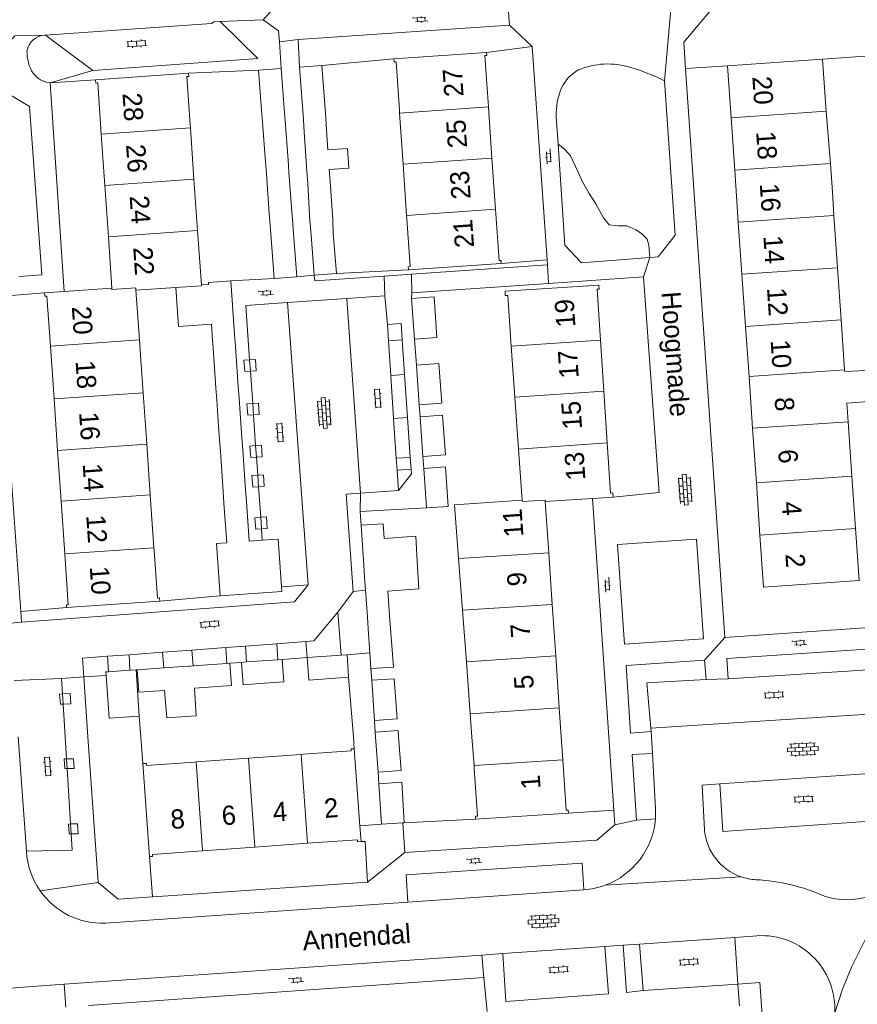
# Model space of a CAD drawing. Extents: x 99476 to 102828, y 406437 to 407931.
# Tile 25 of 162: x 99733 to 99820, y 406972 to 407075. Entities that reach past the tile are written whole.
import ezdxf

# ---------------------------------------------------------------- set-up
doc = ezdxf.new("R2010")
doc.units = 0
doc.header["$MEASUREMENT"] = 0
for name, color, linetype, lineweight in [('BG_bijgebouw', 253, 'Continuous', 0), ('BG_dakoverstek', 253, 'Continuous', 13), ('BG_dakoverstek bijgebouw', 253, 'Continuous', 0), ('BG_heg haag', 253, 'Continuous', 0), ('BG_hek', 253, 'Continuous', 0), ('BG_hoofdgebouw', 253, 'Continuous', 13), ('BG_huisnummer', 253, 'Continuous', 0), ('BG_kant verharding', 253, 'Continuous', 0), ('BG_open verharding', 253, 'Continuous', 0), ('BG_raster', 253, 'Continuous', 0), ('BG_schutting', 253, 'Continuous', 0), ('BG_straatnaam', 253, 'Continuous', 0), ('BG_tussenmuur', 253, 'Continuous', 0), ('BG_vlakafsluiter', 253, 'Continuous', 0)]:
    doc.layers.add(name, color=color, linetype=linetype, lineweight=lineweight)
doc.styles.add('Style-WORKING', font='WORKING.shx')

# ---------------------------------------------------------------- blocks, each defined once
blk = doc.blocks.new('S02OV6')
at = {"layer": 'BG_open verharding', "linetype": 'Continuous', "lineweight": 0}
for p, q in [((0, 0.20784), (1.371449, 0.20784)), ((0.085505, 0.20784), (0.085505, 0.268177)), ((0.485, -0.192), (0.486, 0.207)), ((0.885505, 0.20784), (0.885505, 0.31106)), ((1.285, -0.193), (1.285, 0.207)), ((0.268333, -0.19216), (1.549656, -0.19216)), ((0.885505, -0.32925), (0.885505, -0.19216))]:
    blk.add_line(p, q, dxfattribs=at)
blk = doc.blocks.new('S02OV2')
at = {"layer": 'BG_open verharding', "linetype": 'Continuous', "lineweight": 0}
for p, q in [((0.052866, 0.482148), (0.183301, 0.482148)), ((0.183301, -1.01785), (0.183301, 0.982147)), ((0.183301, 0.895191), (0.705039, 0.895191)), ((0.705039, -1.01785), (0.705039, 0.982147)), ((0.705039, 0.43867), (0.835473, 0.43867)), ((0.052866, -0.517416), (0.183301, -0.517416)), ((0.183301, -0.017851), (0.705039, -0.017851)), ((0.183301, -0.930894), (0.705039, -0.930894)), ((0.705039, -0.473938), (0.835473, -0.473938))]:
    blk.add_line(p, q, dxfattribs=at)
blk = doc.blocks.new('S02OV4')
at = {"layer": 'BG_open verharding', "linetype": 'Continuous', "lineweight": 0}
for p, q in [((0, -0.200092), (0, 0.200092)), ((0, 0.2), (3.201, 0.2)), ((0.214, 0.6), (2.9, 0.6)), ((0.4, 0.199), (0.4, 0.6)), ((0.8, 0.6), (0.8, 0.7)), ((0.8, -0.2), (0.8, 0.2)), ((1.2, 0.2), (1.2, 0.6)), ((1.6, 0.6), (1.6, 0.7)), ((1.6, -0.2), (1.6, 0.2)), ((2, 0.199), (2, 0.6)), ((2.4, 0.6), (2.4, 0.7)), ((2.4, -0.2), (2.4, 0.2)), ((2.8, 0.2), (2.8, 0.6)), ((3.2, -0.199908), (3.2, 0.200092)), ((0, -0.2), (3.2, -0.199)), ((0.31, -0.6), (2.9, -0.6)), ((0.4, -0.6), (0.399, -0.2)), ((0.8, -0.7), (0.8, -0.6)), ((1.2, -0.6), (1.2, -0.2)), ((1.6, -0.7), (1.6, -0.6)), ((2, -0.6), (1.999, -0.2)), ((2.4, -0.7), (2.4, -0.6)), ((2.8, -0.6), (2.8, -0.2))]:
    blk.add_line(p, q, dxfattribs=at)

msp = doc.modelspace()

# ---------------------------------------------------------------- linework, layer by layer
at = {"layer": 'BG_bijgebouw', "linetype": 'Continuous', "lineweight": 0}
for p, q in [((99761.96, 407069.8), (99764.31, 407069.98)), ((99764.31, 407069.98), (99764.69, 407065.001)), ((99760.066, 407069.673), (99757.715, 407069.498)), ((99757.715, 407069.498), (99758.024, 407065.328)), ((99760.377, 407065.503), (99760.066, 407069.673)), ((99762.34, 407064.82), (99761.96, 407069.8)), ((99762.34, 407064.82), (99762.38, 407064.29)), ((99764.729, 407064.484), (99764.69, 407065.001)), ((99758.117, 407064.081), (99758.121, 407064.032)), ((99758.121, 407064.032), (99758.44, 407059.944)), ((99760.473, 407064.206), (99760.469, 407064.256)), ((99760.776, 407060.118), (99760.473, 407064.206)), ((99762.445, 407063.061), (99762.739, 407058.921)), ((99764.931, 407061.192), (99764.787, 407063.254)), ((99758.516, 407058.696), (99758.824, 407054.557)), ((99761.176, 407054.732), (99760.869, 407058.871)), ((99762.827, 407057.675), (99763.06, 407053.747)), ((99765.44, 407053.888), (99765.163, 407057.867)), ((99763.06, 407053.747), (99763.074, 407053.511)), ((99765.453, 407053.707), (99765.44, 407053.888)), ((99761.31, 407052.92), (99761.68, 407047.931)), ((99765.83, 407048.3), (99765.485, 407052.486)), ((99763.173, 407052.295), (99763.51, 407048.11)), ((99759.33, 407047.76), (99759.224, 407049.182)), ((99763.51, 407048.11), (99765.83, 407048.3)), ((99755.213, 407041.926), (99754.821, 407047.514)), ((99761.68, 407047.931), (99759.33, 407047.76)), ((99773.951, 407041.455), (99773.647, 407045.692)), ((99752.826, 407042.545), (99752.794, 407043.005)), ((99752.881, 407041.763), (99752.826, 407042.545)), ((99773.951, 407041.455), (99776.291, 407041.622)), ((99752.968, 407040.516), (99753.259, 407036.366)), ((99755.3, 407040.679), (99755.591, 407036.529)), ((99774.146, 407038.732), (99776.489, 407038.899)), ((99774.443, 407034.592), (99774.146, 407038.732)), ((99776.489, 407038.899), (99776.79, 407034.759)), ((99755.677, 407035.302), (99755.969, 407031.133)), ((99774.443, 407034.592), (99776.79, 407034.759)), ((99774.532, 407033.356), (99776.88, 407033.523)), ((99774.829, 407029.216), (99774.532, 407033.356)), ((99776.88, 407033.523), (99777.182, 407029.384)), ((99753.637, 407030.97), (99753.54, 407032.352)), ((99756.055, 407029.906), (99756.347, 407025.746)), ((99754.015, 407025.583), (99753.723, 407029.743)), ((99774.829, 407029.216), (99777.182, 407029.384)), ((99774.918, 407027.979), (99777.173, 407028.14)), ((99774.918, 407027.979), (99775.213, 407023.85)), ((99754.39, 407020.226), (99754.101, 407024.356)), ((99756.433, 407024.519), (99756.724, 407020.387)), ((99768.383, 407022.045), (99770.68, 407022.202)), ((99768.383, 407022.045), (99768.67, 407017.885)), ((99756.724, 407020.387), (99758.092, 407020.482)), ((99768.755, 407016.648), (99768.849, 407015.282)), ((99768.849, 407015.282), (99769.042, 407012.488)), ((99769.127, 407011.251), (99769.3, 407008.735)), ((99762.771, 407008.251), (99766.32, 407008.506)), ((99766.32, 407008.506), (99766.94, 407008.55)), ((99766.94, 407008.55), (99767.09, 407006.2)), ((99769.3, 407008.735), (99769.413, 407007.101)), ((99747.837, 407007.179), (99749.329, 407007.286)), ((99749.329, 407007.286), (99750.487, 407007.369)), ((99750.487, 407007.369), (99750.546, 407007.373)), ((99750.908, 407007.399), (99750.546, 407007.373)), ((99754.386, 407007.648), (99750.908, 407007.399)), ((99754.715, 407007.673), (99754.386, 407007.648)), ((99754.715, 407007.673), (99754.882, 407005.334)), ((99756.466, 407007.797), (99755.932, 407007.76)), ((99755.932, 407007.76), (99756.099, 407005.423)), ((99759.704, 407008.03), (99756.466, 407007.797)), ((99760.167, 407008.064), (99759.704, 407008.03)), ((99760.167, 407008.064), (99760.334, 407005.731)), ((99762.771, 407008.251), (99762.938, 407005.916)), ((99744.299, 407006.927), (99742.066, 407006.778)), ((99744.94, 407006.97), (99744.299, 407006.927)), ((99745.269, 407002.153), (99744.94, 407006.97)), ((99745.06, 407006.98), (99747.837, 407007.179)), ((99751.021, 407005.054), (99754.882, 407005.334)), ((99757.823, 407005.548), (99760.334, 407005.731)), ((99767.09, 407006.2), (99762.938, 407005.916)), ((99769.497, 407005.884), (99769.785, 407001.714)), ((99745.27, 407002.14), (99745.269, 407002.153)), ((99769.869, 407000.497), (99769.903235, 407000)), ((99769.903235, 407000), (99770.157, 406996.316)), ((99770.241, 406995.099), (99772.633, 406995.263)), ((99770.241, 406995.099), (99770.53, 406990.9)), ((99772.88, 406991.03), (99772.633, 406995.263)), ((99770.53, 406990.9), (99772.74, 406991.022)), ((99772.74, 406991.022), (99772.88, 406991.03))]:
    msp.add_line(p, q, dxfattribs=at)
at = {"layer": 'BG_bijgebouw', "linetype": 'Continuous', "lineweight": 0, "flags": 128}
for points in [[(99754.821, 407047.514), (99752.489, 407047.35), (99752.503, 407047.149)], [(99773.647, 407045.692), (99775.988, 407045.86), (99776.291, 407041.622)], [(99775.213, 407023.85), (99777.469, 407024.011), (99777.173, 407028.14)], [(99770.68, 407022.202), (99770.782, 407020.678), (99774.078, 407020.911), (99774.243, 407018.277)], [(99758.092, 407020.482), (99759.746, 407020.596), (99760.104, 407015.636)], [(99753.72, 407014.691), (99753.337, 407020.154), (99754.39, 407020.226)], [(99774.243, 407018.277), (99774.421, 407015.428), (99771.174, 407015.187), (99771.361, 407012.651)], [(99760.104, 407015.636), (99760.14, 407015.14), (99753.72, 407014.691)], [(99771.361, 407012.651), (99771.758, 407007.262), (99769.413, 407007.101)], [(99742.066, 407006.778), (99741.8, 407006.76), (99741.826, 407006.384)], [(99741.826, 407006.384), (99742.14, 407001.93), (99745.27, 407002.14)], [(99747.92, 407004.83), (99745.23, 407004.64), (99745.06, 407006.98)], [(99769.785, 407001.714), (99772.156, 407001.877), (99771.848, 407006.045), (99769.497, 407005.884)], [(99747.92, 407004.83), (99748.13, 407001.96), (99750.12, 407002.1), (99751.192, 407002.191), (99751.021, 407005.054)], [(99772.294801, 407000), (99772.246, 407000.66), (99769.869, 407000.497)], [(99770.157, 406996.316), (99772.555, 406996.481), (99772.294801, 407000)]]:
    msp.add_lwpolyline(points, dxfattribs=at)
at = {"layer": 'BG_dakoverstek', "linetype": 'Continuous', "lineweight": 13}
for p, q in [((99817.175, 407061.38), (99817.287, 407059.768)), ((99817.287, 407059.768), (99817.495, 407056.77))]:
    msp.add_line(p, q, dxfattribs=at)
at = {"layer": 'BG_dakoverstek bijgebouw', "linetype": 'Continuous', "lineweight": 0}
for p, q in [((99758.117, 407064.081), (99758.024, 407065.328)), ((99760.377, 407065.503), (99760.469, 407064.256)), ((99762.445, 407063.061), (99762.38, 407064.29)), ((99764.729, 407064.484), (99764.787, 407063.254)), ((99758.516, 407058.696), (99758.44, 407059.944)), ((99760.776, 407060.118), (99760.869, 407058.871)), ((99762.827, 407057.675), (99762.739, 407058.921)), ((99765.074, 407059.141), (99765.163, 407057.867)), ((99758.824, 407054.557), (99758.915, 407053.332)), ((99761.176, 407054.732), (99761.267, 407053.507)), ((99761.267, 407053.507), (99761.31, 407052.92)), ((99763.173, 407052.295), (99763.074, 407053.511)), ((99765.453, 407053.707), (99765.485, 407052.486)), ((99758.915, 407053.332), (99759.224, 407049.182)), ((99752.503, 407047.149), (99751.745, 407047.096)), ((99752.968, 407040.516), (99752.881, 407041.763)), ((99755.3, 407040.679), (99755.213, 407041.926)), ((99753.259, 407036.366), (99753.345, 407035.139)), ((99755.677, 407035.302), (99755.591, 407036.529)), ((99753.54, 407032.352), (99753.345, 407035.139)), ((99753.723, 407029.743), (99753.637, 407030.97)), ((99756.055, 407029.906), (99755.969, 407031.133)), ((99756.347, 407025.746), (99756.433, 407024.519)), ((99754.015, 407025.583), (99754.101, 407024.356)), ((99768.67, 407017.885), (99768.755, 407016.648)), ((99769.042, 407012.488), (99769.127, 407011.251)), ((99757.823, 407005.548), (99756.099, 407005.423))]:
    msp.add_line(p, q, dxfattribs=at)
at = {"layer": 'BG_dakoverstek bijgebouw', "linetype": 'Continuous', "lineweight": 0, "flags": 128}
for points in [[(99764.931, 407061.192), (99766.982, 407061.335), (99767.124, 407059.283), (99765.074, 407059.141)], [(99749.069, 407046.834), (99749.354, 407042.764), (99752.794, 407043.005)]]:
    msp.add_lwpolyline(points, dxfattribs=at)
at = {"layer": 'BG_heg haag', "linetype": 'Continuous', "lineweight": 0}
for p, q in [((99773.33, 407048.67), (99765.83, 407048.3)), ((99830.51, 407012.04), (99806.3, 407010.35)), ((99739.92092, 407000), (99739.486, 407006.242)), ((99740.98, 406984.8), (99739.92092, 407000)), ((99748.282, 406983.426), (99746.641, 406983.314))]:
    msp.add_line(p, q, dxfattribs=at)
at = {"layer": 'BG_heg haag', "linetype": 'Continuous', "lineweight": 0, "flags": 128}
msp.add_lwpolyline([(99746.641, 406983.314), (99743.08, 406983.07), (99740.98, 406984.8)], dxfattribs=at)
at = {"layer": 'BG_hek', "linetype": 'Continuous', "lineweight": 0}
for p, q in [((99781.46, 407071.33), (99786.21, 407071.97)), ((99740.71, 407068.47), (99735.989, 407068.17)), ((99783, 407049.33), (99787.764, 407049.704)), ((99773.951, 407041.455), (99774.146, 407038.732)), ((99774.443, 407034.592), (99774.532, 407033.356)), ((99774.918, 407027.979), (99774.829, 407029.216)), ((99754.715, 407007.673), (99755.932, 407007.76)), ((99760.167, 407008.064), (99762.771, 407008.251)), ((99739.486, 407006.242), (99741.826, 407006.384)), ((99769.413, 407007.101), (99769.497, 407005.884)), ((99769.869, 407000.497), (99769.785, 407001.714)), ((99770.157, 406996.316), (99770.241, 406995.099))]:
    msp.add_line(p, q, dxfattribs=at)
at = {"layer": 'BG_hoofdgebouw', "linetype": 'Continuous', "lineweight": 13}
for p, q in [((99771.8, 407070.67), (99781.46, 407071.33)), ((99816.48, 407070.64), (99806.57, 407069.95)), ((99806.57, 407069.95), (99806.946, 407064.514)), ((99816.82, 407065.65), (99816.48, 407070.64)), ((99740.71, 407068.47), (99750.42, 407069.17)), ((99772.403, 407065.02), (99772.38, 407065.37)), ((99772.76, 407059.682), (99772.403, 407065.02)), ((99781.66, 407065.662), (99782.03, 407060.325)), ((99816.82, 407065.65), (99816.857, 407065.199)), ((99816.857, 407065.199), (99817.175, 407061.38)), ((99750.605, 407063.474), (99750.58, 407063.84)), ((99806.946, 407064.514), (99807.322, 407059.078)), ((99741.685, 407057.475), (99741.313, 407062.827)), ((99750.978, 407058.122), (99750.605, 407063.474)), ((99773.116, 407054.343), (99772.76, 407059.682)), ((99782.03, 407060.325), (99782.4, 407054.987)), ((99807.322, 407059.078), (99807.698, 407053.642)), ((99751.35, 407052.769), (99750.978, 407058.122)), ((99742.058, 407052.122), (99741.685, 407057.475)), ((99817.664, 407054.331), (99817.495, 407056.77)), ((99773.14, 407053.99), (99773.116, 407054.343)), ((99807.698, 407053.642), (99808.074, 407048.206)), ((99818.039, 407048.895), (99817.664, 407054.331)), ((99751.745, 407047.096), (99751.35, 407052.769)), ((99742.43, 407046.77), (99742.058, 407052.122)), ((99783, 407049.33), (99773.33, 407048.67)), ((99818.415, 407043.459), (99818.039, 407048.895)), ((99808.074, 407048.206), (99808.45, 407042.77)), ((99735.4, 407046.28), (99737.448, 407046.423)), ((99737.448, 407046.423), (99742.43, 407046.77)), ((99744.933, 407046.546), (99749.069, 407046.834)), ((99745.294, 407041.367), (99744.933, 407046.546)), ((99818.775, 407038.247), (99818.415, 407043.459)), ((99808.45, 407042.77), (99808.811, 407037.558)), ((99745.44, 407039.27), (99745.294, 407041.367)), ((99784.032, 407040.728), (99783.999, 407041.192)), ((99793.326, 407041.333), (99793.672, 407036.02)), ((99736.4, 407035.213), (99736.02, 407040.728)), ((99784.412, 407035.418), (99784.032, 407040.728)), ((99745.678, 407035.853), (99745.44, 407039.27)), ((99818.787, 407038.079), (99818.775, 407038.247)), ((99808.811, 407037.558), (99809.184, 407032.157)), ((99793.672, 407036.02), (99794.023, 407030.626)), ((99736.77, 407029.85), (99736.4, 407035.213)), ((99746.051, 407030.49), (99745.678, 407035.853)), ((99784.8, 407029.998), (99784.412, 407035.418)), ((99819.149, 407032.846), (99819.016, 407034.769)), ((99809.184, 407032.157), (99809.578, 407026.462)), ((99819.543, 407027.151), (99819.149, 407032.846)), ((99737.135, 407024.566), (99736.77, 407029.85)), ((99746.419, 407025.206), (99746.051, 407030.49)), ((99785.181, 407024.681), (99784.8, 407029.998)), ((99819.919, 407021.715), (99819.543, 407027.151)), ((99809.578, 407026.462), (99809.954, 407021.026)), ((99746.802, 407019.704), (99746.419, 407025.206)), ((99778.14, 407024.186), (99785.181, 407024.681)), ((99792.503, 407024.85), (99787.574, 407024.529)), ((99794.662, 407024.991), (99792.503, 407024.85)), ((99737.514, 407019.063), (99737.135, 407024.566)), ((99778.14, 407024.186), (99778.556, 407018.581)), ((99787.574, 407024.529), (99787.937, 407019.183)), ((99819.95, 407021.27), (99819.919, 407021.715)), ((99746.82, 407019.44), (99746.802, 407019.704)), ((99778.556, 407018.581), (99778.957, 407013.187)), ((99787.937, 407019.183), (99788.303, 407013.784)), ((99747.41, 407014.14), (99737.7, 407013.46)), ((99788.303, 407013.784), (99788.666, 407008.439)), ((99779.356, 407007.806), (99778.957, 407013.187)), ((99788.666, 407008.439), (99789.035, 407003)), ((99779.757, 407002.405), (99779.356, 407007.806)), ((99779.935792, 407000), (99779.757, 407002.405)), ((99789.035, 407003), (99789.239002, 407000)), ((99780.158, 406997.011), (99779.935792, 407000)), ((99789.239002, 407000), (99789.402, 406997.603)), ((99762.135, 406998.164), (99756.655, 406997.768)), ((99762.36, 406998.18), (99762.135, 406998.164)), ((99767.68, 406998.76), (99768.269, 406990.731)), ((99746.34, 406987.53), (99745.64, 406997.22)), ((99751.204, 406997.375), (99751, 406997.36)), ((99756.655, 406997.768), (99751.204, 406997.375)), ((99780.18, 406996.71), (99780.158, 406997.011)), ((99790, 406992.02), (99780.32, 406991.4)), ((99768.269, 406990.731), (99768.39, 406989.08)), ((99762.8, 406988.897), (99757.32, 406988.504)), ((99757.32, 406988.504), (99751.869, 406988.113))]:
    msp.add_line(p, q, dxfattribs=at)
at = {"layer": 'BG_hoofdgebouw', "linetype": 'Continuous', "lineweight": 13, "flags": 128}
for points in [[(99781.46, 407071.33), (99781.5, 407071.01), (99781.29, 407071), (99781.66, 407065.662)], [(99772.38, 407065.37), (99772.04, 407070.36), (99771.82, 407070.34), (99771.8, 407070.67)], [(99750.42, 407069.17), (99750.45, 407068.84), (99750.23, 407068.82), (99750.58, 407063.84)], [(99741.313, 407062.827), (99740.94, 407068.18), (99740.76, 407068.12), (99740.71, 407068.47)], [(99782.4, 407054.987), (99782.77, 407049.65), (99782.99, 407049.65), (99783, 407049.33)], [(99773.33, 407048.67), (99773.3, 407048.99), (99773.52, 407049.01), (99773.14, 407053.99)], [(99736.02, 407040.728), (99735.66, 407045.94), (99735.44, 407045.92), (99735.4, 407046.28)], [(99783.999, 407041.192), (99783.686, 407046.009), (99783.417, 407045.991), (99783.387, 407046.453), (99793.158, 407047.09), (99793.186, 407046.659), (99792.98, 407046.646), (99793.326, 407041.333)], [(99818.787, 407038.079), (99821, 407038.172), (99821.246, 407034.935), (99819.016, 407034.769)], [(99794.023, 407030.626), (99794.363, 407025.395), (99794.635, 407025.413), (99794.662, 407024.991)], [(99809.954, 407021.026), (99810.33, 407015.59), (99820.29, 407016.28), (99819.95, 407021.27)], [(99737.7, 407013.46), (99737.68, 407013.751), (99737.88, 407013.76), (99737.514, 407019.063)], [(99746.82, 407019.44), (99747.17, 407014.45), (99747.39, 407014.47), (99747.41, 407014.14)], [(99762.36, 406998.18), (99767.34, 406998.54), (99767.34, 406998.76), (99767.68, 406998.76)], [(99745.64, 406997.22), (99746.02, 406997.23), (99746.02, 406997.01), (99751, 406997.36)], [(99789.402, 406997.603), (99789.76, 406992.35), (99789.98, 406992.36), (99790, 406992.02)], [(99780.32, 406991.4), (99780.3, 406991.74), (99780.51, 406991.74), (99780.18, 406996.71)], [(99768.39, 406989.08), (99768.03, 406989.05), (99768, 406989.27), (99762.8, 406988.897)], [(99751.869, 406988.113), (99746.67, 406987.74), (99746.67, 406987.52), (99746.34, 406987.53)]]:
    msp.add_lwpolyline(points, dxfattribs=at)
at = {"layer": 'BG_kant verharding', "linetype": 'Continuous', "lineweight": 0}
for p, q in [((99760.25, 407077.02), (99758.2, 407074.74)), ((99752.795, 407074.356), (99735.5, 407073.13)), ((99758.2, 407074.74), (99753.704, 407074.557)), ((99783.86, 407074.17), (99761.83, 407072.69)), ((99786.21, 407071.97), (99783.86, 407074.17)), ((99735.5, 407073.13), (99735.422, 407073.129)), ((99740.426, 407069.454), (99735.5, 407073.13)), ((99760.066, 407069.673), (99759.87, 407072.445)), ((99761.83, 407072.69), (99761.96, 407069.8)), ((99787.764, 407049.704), (99786.21, 407071.97)), ((99806.3, 407010.35), (99802.208, 407069.674)), ((99735.989, 407068.17), (99737.448, 407046.423)), ((99788.915, 407061.759), (99788.72, 407064.63)), ((99787.8, 407049.19), (99787.764, 407049.704)), ((99773.65, 407048.215), (99787.8, 407049.19)), ((99770.785, 407048.017), (99773.65, 407048.215)), ((99787.931, 407047.264), (99773.67, 407046.26)), ((99797.81, 407047.96), (99787.931, 407047.264)), ((99735.4, 407046.28), (99730.59, 407045.88)), ((99773.67, 407046.26), (99773.647, 407045.692)), ((99766.899, 407045.704), (99760.738, 407045.274)), ((99760.738, 407045.274), (99762.87, 407015.83)), ((99770.86, 407045.978), (99766.899, 407045.704)), ((99766.899, 407045.704), (99768.311, 407025.394)), ((99771.13, 407042.99), (99770.86, 407045.978)), ((99771.244, 407041.275), (99771.13, 407042.99)), ((99771.484, 407037.653), (99771.244, 407041.275)), ((99772.921, 407037.749), (99772.669, 407041.37)), ((99756.776, 407039.299), (99756.86, 407038.102)), ((99731.125, 407038.339), (99732.919, 407013.073)), ((99756.86, 407038.102), (99757.094, 407034.75)), ((99771.782, 407033.173), (99771.484, 407037.653)), ((99773.232, 407033.27), (99772.921, 407037.749)), ((99757.094, 407034.75), (99757.178, 407033.552)), ((99757.178, 407033.552), (99757.402, 407030.352)), ((99771.782, 407033.173), (99773.232, 407033.27)), ((99771.782, 407033.173), (99772.057, 407029.032)), ((99773.52, 407029.129), (99773.232, 407033.27)), ((99757.402, 407030.352), (99757.486, 407029.154)), ((99757.486, 407029.154), (99757.618, 407027.266)), ((99773.52, 407029.129), (99772.057, 407029.032)), ((99772.057, 407029.032), (99772.139, 407027.794)), ((99773.606, 407027.892), (99773.52, 407029.129)), ((99772.139, 407027.794), (99773.606, 407027.892)), ((99772.139, 407027.794), (99772.28, 407025.67)), ((99757.618, 407027.266), (99757.701, 407026.068)), ((99757.701, 407026.068), (99757.925, 407022.876)), ((99768.311, 407025.394), (99772.28, 407025.67)), ((99794.201943, 407000), (99792.503, 407024.85)), ((99757.925, 407022.876), (99758.008, 407021.679)), ((99758.008, 407021.679), (99758.092, 407020.482)), ((99760.104, 407015.636), (99762.87, 407015.83)), ((99765.96, 407012.99), (99767.56, 407015.13)), ((99732.919, 407013.073), (99733, 407011.93)), ((99730.63, 407011.75), (99733, 407011.93)), ((99750.758, 407009.042), (99754.28, 407009.305)), ((99754.28, 407009.305), (99756.331, 407009.458)), ((99754.28, 407009.305), (99754.386, 407007.648)), ((99756.331, 407009.458), (99759.6, 407009.702)), ((99756.466, 407007.797), (99756.331, 407009.458)), ((99759.6, 407009.702), (99762.646, 407009.929)), ((99759.704, 407008.03), (99759.6, 407009.702)), ((99762.771, 407008.251), (99762.646, 407009.929)), ((99741.98, 407008.386), (99744.208, 407008.553)), ((99741.98, 407008.386), (99742.066, 407006.778)), ((99744.208, 407008.553), (99747.712, 407008.814)), ((99744.208, 407008.553), (99744.299, 407006.927)), ((99747.712, 407008.814), (99750.758, 407009.042)), ((99747.712, 407008.814), (99747.837, 407007.179)), ((99750.758, 407009.042), (99750.908, 407007.399)), ((99806.497, 407008.148), (99821.044, 407009.129)), ((99804.336, 407005.971), (99804.161, 407007.99)), ((99806.629, 407006.053), (99806.497, 407008.148)), ((99737.175, 407006.081), (99739.486, 407006.242)), ((99806.629, 407006.053), (99821.23, 407006.984)), ((99737.175, 407006.081), (99732.24, 407005.87)), ((99737.175, 407006.081), (99737.276, 407004.471)), ((99804.336, 407005.971), (99806.629, 407006.053)), ((99737.276, 407004.471), (99737.343, 407003.398)), ((99737.343, 407003.398), (99737.555375, 407000)), ((99798.59, 407000.9), (99823.682, 407002.525)), ((99798.611, 407000.538), (99796.474, 407000.366)), ((99798.611, 407000.538), (99798.59, 407000.9)), ((99798.642509, 407000), (99798.611, 407000.538)), ((99733.529, 406988.086), (99732.665463, 407000)), ((99737.555375, 407000), (99737.699, 406997.702)), ((99794.724, 406992.364), (99794.201943, 407000)), ((99798.745, 406998.25), (99798.642509, 407000)), ((99798.745, 406998.25), (99796.622, 406998.151)), ((99797.08, 406991.32), (99796.622, 406998.151)), ((99737.699, 406997.702), (99737.761, 406996.705)), ((99737.761, 406996.705), (99738.124, 406990.91)), ((99823.982, 406996.354), (99805.761, 406995.088)), ((99794.83, 406990.82), (99794.724, 406992.364)), ((99738.124, 406990.91), (99738.188, 406989.893)), ((99772.74, 406991.022), (99772.94, 406987.92)), ((99799.065, 406991.435), (99797.08, 406991.32)), ((99769.07, 406984.85), (99748.282, 406983.426)), ((99773.258, 406982.771), (99791.603, 406984.049)), ((99773.258, 406982.771), (99741.757, 406980.576)), ((99797.384, 406978.39), (99807.319, 406979.083)), ((99809.21, 406979.215), (99807.319, 406979.083)), ((99807.658, 406974.225), (99807.319, 406979.083)), ((99783.163, 406977.398), (99793.787, 406978.139)), ((99793.787, 406978.139), (99795.682, 406978.271)), ((99795.682, 406978.271), (99797.384, 406978.39)), ((99797.384, 406978.39), (99797.765, 406973.558)), ((99737.454, 406974.211), (99780.985, 406977.246)), ((99780.985, 406977.246), (99783.163, 406977.398)), ((99739.998, 406971.999), (99781.18, 406974.92)), ((99781.18, 406974.92), (99781.181, 406974.906)), ((99781.181, 406974.906), (99781.51, 406971.35)), ((99737.62, 406971.83), (99737.454, 406974.211)), ((99807.658, 406974.225), (99797.765, 406973.558))]:
    msp.add_line(p, q, dxfattribs=at)
at = {"layer": 'BG_kant verharding', "linetype": 'Continuous', "lineweight": 0, "flags": 128}
for points in [[(99802.208, 407069.674), (99802.02, 407072.4), (99805.79, 407076.94)], [(99753.704, 407074.557), (99757.627, 407070.705), (99740.426, 407069.454)], [(99753.704, 407074.557), (99753.05, 407074.53), (99752.795, 407074.356)], [(99759.87, 407072.445), (99759.79, 407073.58), (99758.2, 407074.74)], [(99735.422, 407073.129), (99732.31, 407073.07), (99727.476, 407067.593)], [(99732.712, 407047.966), (99735.12, 407048.15), (99733.82, 407065.71), (99729.97, 407068), (99727.476, 407067.593)], [(99800.008, 407068.361), (99801.11, 407052.3), (99799.34, 407050.02), (99798.472, 407049.955)], [(99798.472, 407049.955), (99791.37, 407049.42), (99789.63, 407051.251), (99788.915, 407061.759)], [(99763.51, 407048.11), (99763.57, 407047.52), (99770.785, 407048.017)], [(99794.662, 407024.991), (99799.44, 407025.45), (99797.81, 407047.96)], [(99760.738, 407045.274), (99756.38, 407044.97), (99756.776, 407039.299)], [(99772.669, 407041.37), (99772.55, 407043.08), (99771.13, 407042.99)], [(99772.28, 407025.67), (99773.64, 407027.41), (99773.606, 407027.892)], [(99767.56, 407015.13), (99766.82, 407025.29), (99768.311, 407025.394)], [(99795.83, 407009.66), (99804.06, 407010.21), (99803.33, 407020.61), (99795.1, 407020.06), (99795.83, 407009.66)], [(99733, 407011.93), (99761.45, 407014.05), (99762.87, 407015.83)], [(99762.646, 407009.929), (99763.46, 407009.99), (99765.96, 407012.99)], [(99796.474, 407000.366), (99796, 407007.44), (99804.161, 407007.99)], [(99804.336, 407005.971), (99798.166, 407005.623), (99798.59, 407000.9)], [(99798.745, 406998.25), (99799.079, 406992.537), (99799.065, 406991.435)], [(99805.761, 406995.088), (99803.92, 406994.96), (99804.17, 406990.3)], [(99824.21, 406991.655), (99823.911, 406991.373), (99806.074, 406990.127), (99805.761, 406995.088)], [(99772.94, 406987.92), (99792.94, 406989.22), (99794.83, 406990.82)], [(99738.188, 406989.893), (99738.294, 406988.191), (99733.529, 406988.086)], [(99768.39, 406989.08), (99768.82, 406989.08), (99769.07, 406984.85)], [(99791.603, 406984.049), (99791.41, 406986.84), (99773.08, 406985.61), (99773.258, 406982.771)], [(99817.73, 406971.134), (99818.539, 406973.686), (99819.52, 406976.048), (99821.065, 406979.117), (99822.569, 406981.883), (99823.384, 406983.306), (99825.149, 406985.878)], [(99793.787, 406978.139), (99794.166, 406973.188), (99783.463, 406972.389), (99783.163, 406977.398)], [(99795.682, 406978.271), (99796.06, 406973.33), (99797.765, 406973.558)], [(99816.99, 406965.61), (99815.03, 406965.47), (99810.48, 406966.68), (99809.93, 406974.37), (99807.658, 406974.225)]]:
    msp.add_lwpolyline(points, dxfattribs=at)
at = {"layer": 'BG_kant verharding', "linetype": 'Continuous', "lineweight": 0}
for centre, radius, start, end in [((99735.500007, 407071.182558), 1.948004, 92.295002, 171.187365), ((99737.640892, 407071.358134), 4.067748, 178.269125, 212.625927), ((99736.231643, 407070.681556), 2.52325, 216.943912, 264.481753), ((99791.033577, 406992.08583), 8.05775, 290.329586, 355.367136), ((99809.840377, 406990.782617), 5.690878, 184.864834, 250.535001), ((99819.022006, 406991.013629), 7.99467, 252.958097, 320.030356), ((99809.842868, 406990.799126), 5.707274, 250.566642, 266.937944), ((99791.030563, 406992.112751), 8.084044, 274.060551, 290.283328), ((99810.13352, 406971.656766), 7.614446, 356.06329, 96.966285)]:
    msp.add_arc(centre, radius, start, end, dxfattribs=at)
at = {"layer": 'BG_kant verharding', "linetype": 'Continuous', "lineweight": 0, "extrusion": (0, 0, -1)}
for centre, radius, start, end in [((-99794.131535, 407062.082516), 8.051353, 67.296378, 107.025873), ((-99793.22076, 407065.703773), 4.39467, 26.417507, 60.008651), ((-99791.097761, 407051.350261), 19.203062, 106.304907, 117.645583), ((-99795.723998, 407064.890738), 7.00885, 357.868037, 23.263899), ((-99741.411037, 406988.458456), 7.890832, 325.155324, 357.29457), ((-99808.633522, 406965.76343), 19.357712, 92.678087, 114.55845), ((-99741.411012, 406988.460247), 7.891835, 267.487276, 325.144547)]:
    msp.add_arc(centre, radius, start, end, dxfattribs=at)
at = {"layer": 'BG_raster', "linetype": 'Continuous', "lineweight": 0}
for p, q in [((99806.57, 407069.95), (99802.208, 407069.674)), ((99790, 406992.02), (99794.724, 406992.364))]:
    msp.add_line(p, q, dxfattribs=at)
at = {"layer": 'BG_schutting', "linetype": 'Continuous', "lineweight": 0}
for p, q in [((99823.977, 407071.161), (99816.48, 407070.64)), ((99764.31, 407069.98), (99771.8, 407070.67)), ((99750.42, 407069.17), (99757.715, 407069.498)), ((99754.821, 407047.514), (99759.33, 407047.76)), ((99768.284, 407023.482), (99775.213, 407023.85)), ((99768.383, 407022.045), (99768.284, 407023.482)), ((99747.41, 407014.14), (99753.72, 407014.691)), ((99767.581667, 407000), (99767.09, 407006.2)), ((99767.68, 406998.76), (99767.581667, 407000)), ((99772.88, 406991.03), (99780.32, 406991.4))]:
    msp.add_line(p, q, dxfattribs=at)
at = {"layer": 'BG_tussenmuur', "linetype": 'Continuous', "lineweight": 0}
for p, q in [((99781.66, 407065.662), (99772.403, 407065.02)), ((99806.946, 407064.514), (99816.857, 407065.199)), ((99741.313, 407062.827), (99750.605, 407063.474)), ((99782.03, 407060.325), (99772.76, 407059.682)), ((99807.322, 407059.078), (99817.287, 407059.768)), ((99741.685, 407057.475), (99750.978, 407058.122)), ((99782.4, 407054.987), (99773.116, 407054.343)), ((99807.698, 407053.642), (99817.664, 407054.331)), ((99742.058, 407052.122), (99751.35, 407052.769)), ((99808.074, 407048.206), (99818.039, 407048.895)), ((99749.069, 407046.834), (99751.75, 407047.021)), ((99751.75, 407047.021), (99751.745, 407047.096)), ((99808.45, 407042.77), (99818.415, 407043.459)), ((99736.02, 407040.728), (99745.294, 407041.367)), ((99793.326, 407041.333), (99784.032, 407040.728)), ((99808.811, 407037.558), (99818.775, 407038.247)), ((99793.672, 407036.02), (99784.412, 407035.418)), ((99736.4, 407035.213), (99745.678, 407035.853)), ((99809.184, 407032.157), (99819.149, 407032.846)), ((99736.77, 407029.85), (99746.051, 407030.49)), ((99794.023, 407030.626), (99784.8, 407029.998)), ((99809.578, 407026.462), (99819.543, 407027.151)), ((99737.135, 407024.566), (99746.419, 407025.206)), ((99809.954, 407021.026), (99819.919, 407021.715)), ((99737.514, 407019.063), (99746.802, 407019.704)), ((99778.556, 407018.581), (99787.937, 407019.183)), ((99778.957, 407013.187), (99788.303, 407013.784)), ((99788.666, 407008.439), (99779.356, 407007.806)), ((99779.757, 407002.405), (99789.035, 407003)), ((99762.135, 406998.164), (99762.8, 406988.897)), ((99751.204, 406997.375), (99751.869, 406988.113)), ((99756.655, 406997.768), (99757.32, 406988.504)), ((99780.158, 406997.011), (99789.402, 406997.603))]:
    msp.add_line(p, q, dxfattribs=at)
at = {"layer": 'BG_tussenmuur', "linetype": 'Continuous', "lineweight": 0, "flags": 128}
for points in [[(99742.43, 407046.77), (99742.429, 407046.63), (99744.93, 407046.784), (99744.933, 407046.546)], [(99785.181, 407024.681), (99785.192, 407024.531), (99787.564, 407024.679), (99787.574, 407024.529)]]:
    msp.add_lwpolyline(points, dxfattribs=at)
at = {"layer": 'BG_vlakafsluiter', "linetype": 'Continuous', "lineweight": 0}
for p, q in [((99801.299, 407082.97), (99800.008, 407068.361)), ((99783.69, 407076.46), (99783.86, 407074.17)), ((99761.83, 407072.69), (99759.87, 407072.445)), ((99740.426, 407069.454), (99735.989, 407068.17)), ((99797.81, 407047.96), (99798.472, 407049.955)), ((99787.8, 407049.19), (99787.931, 407047.264)), ((99763.51, 407048.11), (99761.68, 407047.931)), ((99770.86, 407045.978), (99770.785, 407048.017)), ((99773.67, 407046.26), (99773.65, 407048.215)), ((99772.669, 407041.37), (99771.244, 407041.275)), ((99756.178, 407039.257), (99756.776, 407039.299)), ((99771.484, 407037.653), (99772.921, 407037.749)), ((99756.496, 407034.708), (99757.094, 407034.75)), ((99756.803, 407030.31), (99757.402, 407030.352)), ((99757.019, 407027.224), (99757.618, 407027.266)), ((99768.284, 407023.482), (99768.311, 407025.394)), ((99757.326, 407022.834), (99757.925, 407022.876)), ((99767.56, 407015.13), (99768.849, 407015.282)), ((99737.7, 407013.46), (99732.919, 407013.073)), ((99766.32, 407008.506), (99765.96, 407012.99)), ((99804.161, 407007.99), (99806.3, 407010.35)), ((99766.94, 407008.55), (99769.3, 407008.735)), ((99745.06, 407006.98), (99744.94, 407006.97)), ((99736.957, 407004.454), (99737.276, 407004.471)), ((99745.27, 407002.14), (99745.430935, 407000)), ((99745.430935, 407000), (99745.64, 406997.22)), ((99737.449, 406997.698), (99737.699, 406997.702)), ((99737.885, 406990.907), (99738.124, 406990.91)), ((99770.53, 406990.9), (99768.269, 406990.731)), ((99794.83, 406990.82), (99797.08, 406991.32)), ((99769.07, 406984.85), (99772.94, 406987.92)), ((99746.34, 406987.53), (99746.641, 406983.314)), ((99740.98, 406984.8), (99734.935, 406983.95)), ((99807.944, 406985.417), (99793.833, 406984.53)), ((99781.18, 406974.92), (99780.985, 406977.246)), ((99730.86, 406973.74), (99737.454, 406974.211)), ((99807.658, 406974.225), (99807.82, 406971.96))]:
    msp.add_line(p, q, dxfattribs=at)
at = {"layer": 'BG_vlakafsluiter', "linetype": 'Continuous', "lineweight": 0, "flags": 128}
for points in [[(99798.472, 407049.955), (99798.377, 407051.244), (99798.195, 407051.866), (99797.625, 407052.453), (99797.021, 407052.851), (99796.097, 407053.277), (99795.181, 407053.248), (99794.237, 407053.37), (99793.641, 407054.099), (99792.842, 407055.538), (99792.16, 407056.631), (99791.474, 407057.859), (99791.024, 407058.872), (99790.225, 407060.572), (99789.593, 407061.258), (99788.915, 407061.759)], [(99756.86, 407038.102), (99756.262, 407038.06), (99756.178, 407039.257)], [(99756.776, 407039.299), (99757.375, 407039.341), (99757.459, 407038.144), (99756.86, 407038.102)], [(99757.178, 407033.552), (99756.58, 407033.511), (99756.496, 407034.708)], [(99757.094, 407034.75), (99757.693, 407034.792), (99757.777, 407033.594), (99757.178, 407033.552)], [(99757.486, 407029.154), (99756.887, 407029.112), (99756.803, 407030.31)], [(99757.402, 407030.352), (99758.001, 407030.393), (99758.084, 407029.196), (99757.486, 407029.154)], [(99757.701, 407026.068), (99757.103, 407026.027), (99757.019, 407027.224)], [(99757.618, 407027.266), (99758.216, 407027.307), (99758.3, 407026.11), (99757.701, 407026.068)], [(99758.008, 407021.679), (99757.41, 407021.637), (99757.326, 407022.834)], [(99757.925, 407022.876), (99758.523, 407022.918), (99758.607, 407021.721), (99758.008, 407021.679)], [(99739.486, 407006.242), (99739.35, 407008.19), (99741.98, 407008.386)], [(99737.343, 407003.398), (99737.064, 407003.392), (99736.957, 407004.454)], [(99737.276, 407004.471), (99738.072, 407004.513), (99738.138, 407003.417), (99737.343, 407003.398)], [(99737.761, 406996.705), (99737.516, 406996.704), (99737.449, 406997.698)], [(99737.699, 406997.702), (99738.424, 406997.715), (99738.481, 406996.708), (99737.761, 406996.705)], [(99738.188, 406989.893), (99737.956, 406989.893), (99737.885, 406990.907)], [(99738.124, 406990.91), (99738.849, 406990.921), (99738.896, 406989.893), (99738.188, 406989.893)]]:
    msp.add_lwpolyline(points, dxfattribs=at)

# ---------------------------------------------------------------- block references
at = {"layer": 'BG_open verharding', "linetype": 'Continuous', "lineweight": 0}
for name, p, rotation in [('S02OV6', (99773.772, 407074.715), 3.840747), ('S02OV2', (99744.983, 407072.695), 274.187705), ('S02OV6', (99787.867, 407061.267), 274.073364), ('S02OV6', (99757.671, 407046.198), 4.012170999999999), ('S02OV2', (99770.57, 407035.284), 184.012171), ('S02OV4', (99764.436, 407035.348), 274.130539), ('S02OV2', (99760.374, 407031.725), 184.012171), ('S02OV4', (99802.276, 407024.156), 93.95503799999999), ('S02OV6', (99793.98, 407016.626), 274.073364), ('S02OV2', (99752.604, 407012.187), 274.244862), ('S02OV6', (99813.271, 407009.72), 3.840747), ('S02OV2', (99811.407, 407004.806), 273.726426), ('S02OV4', (99812.829, 406998.616), 2.865266), ('S02OV2', (99736.171, 406996.915), 183.554889), ('S02OV2', (99814.494, 406993.942), 273.726426), ('S02OV6', (99779.399, 406986.988), 4.416283), ('S02OV4', (99785.803, 406980.681), 2.865266), ('S02OV2', (99802.537, 406976.972), 273.955038), ('S02OV2', (99788.969, 406976.183), 273.955038), ('S02OV6', (99760.841, 406974.562), 4.416283)]:
    msp.add_blockref(name, p, dxfattribs=dict(at, rotation=rotation))

# ---------------------------------------------------------------- texts
at = {"layer": 'BG_huisnummer', "linetype": 'Continuous', "lineweight": 0, "style": 'Style-WORKING'}
for s, rotation, p in [('27', 93.955038, (99779.076, 407066.769)), ('20', 273.955038, (99809.156, 407068.793)), ('28', 273.955038, (99743.523, 407067.066)), ('25', 93.955038, (99779.446, 407061.431)), ('18', 273.955038, (99809.552, 407063.069)), ('26', 273.955038, (99743.895, 407061.713)), ('23', 93.955038, (99779.816, 407056.094)), ('16', 273.955038, (99809.928, 407057.633)), ('24', 273.955038, (99744.268, 407056.361)), ('21', 93.955038, (99780.166, 407051.044)), ('14', 273.955038, (99810.304, 407052.197)), ('22', 273.955038, (99744.64, 407051.008)), ('12', 273.955038, (99810.68, 407046.761)), ('19', 93.726426, (99790.73, 407042.725)), ('20', 273.955038, (99738.243, 407044.819)), ('10', 273.955038, (99811.056, 407041.325)), ('17', 93.726426, (99791.075, 407037.412)), ('18', 273.955038, (99738.633, 407039.168)), ('15', 93.726426, (99791.421, 407032.099)), ('8', 273.955038, (99811.47, 407035.343)), ('16', 273.955038, (99739.003, 407033.804)), ('6', 273.955038, (99811.846, 407029.907)), ('13', 93.726426, (99791.767, 407026.787)), ('14', 273.955038, (99739.373, 407028.441)), ('11', 93.897896, (99785.316, 407020.863)), ('4', 273.955038, (99812.222, 407024.471)), ('12', 273.955038, (99739.743, 407023.078)), ('2', 273.955038, (99812.598, 407019.035)), ('10', 273.955038, (99740.113, 407017.714)), ('9', 93.897896, (99785.664, 407015.759)), ('7', 93.897896, (99786.028, 407010.396)), ('5', 93.897896, (99786.392, 407005.033)), ('1', 93.897896, (99787.101, 406994.595)), ('6', 4.130539, (99753.934, 406990.767)), ('4', 4.130539, (99759.267, 406991.149)), ('2', 4.130539, (99764.599, 406991.532)), ('8', 4.130539, (99748.602, 406990.384))]:
    msp.add_text(s, height=2, rotation=rotation, dxfattribs=at).set_placement(p)
at = {"layer": 'BG_straatnaam', "linetype": 'Continuous', "lineweight": 0, "style": 'Style-WORKING'}
for s, rotation, p in [('Hoogmade', 274.130539, (99799.676, 407046.341)), ('Annendal', 4.012171, (99762.357, 406977.726))]:
    msp.add_text(s, height=2, rotation=rotation, dxfattribs=at).set_placement(p)

doc.saveas('drawing.dxf')
